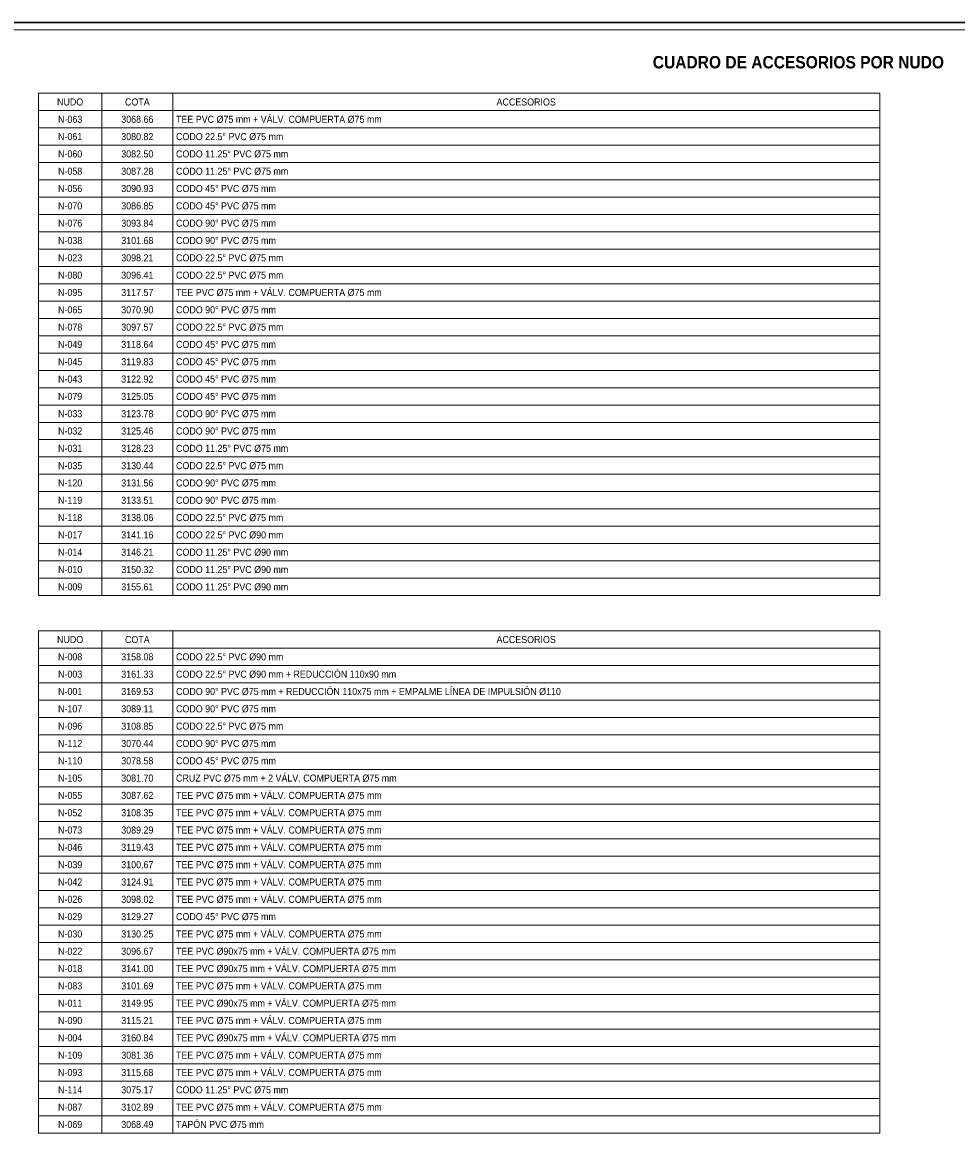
# Paper-space layout 'RD-09 ACCESORIOS' of a CAD drawing. Header units: metres. Extents: x 25 to 831, y 10 to 584.
# Tile 2 of 3: x 206 to 470, y 264 to 584. Entities that reach past the tile are written whole.
import ezdxf
from ezdxf.enums import TextEntityAlignment as Align

# ---------------------------------------------------------------- set-up
doc = ezdxf.new("R2010")
doc.units = ezdxf.units.M
for name, color, linetype, lineweight in [('LAM-MARCO', 7, 'Continuous', 50), ('LAM-ROTULO', 7, 'Continuous', 35), ('LAM-TABLA', 7, 'Continuous', 18), ('LAM-TXT', 7, 'Continuous', 25)]:
    doc.layers.add(name, color=color, linetype=linetype, lineweight=lineweight)
doc.styles.add('CH-BOLD', font='Arialbd.ttf')
doc.styles.add('CH-TEXT', font='Arial.ttf')

psp = doc.layouts.new('RD-09 ACCESORIOS')

# ---------------------------------------------------------------- linework, layer by layer
at = {"layer": 'LAM-MARCO', "lineweight": 30, "true_color": 0x17354a}
psp.add_lwpolyline([(25, 10), (831, 10), (831, 584), (25, 584)], close=True, dxfattribs=at)
at = {"layer": 'LAM-ROTULO', "lineweight": 13, "true_color": 0xdce7ec}
psp.add_lwpolyline([(27, 12), (829, 12), (829, 582), (27, 582)], close=True, dxfattribs=at)
at = {"layer": 'LAM-TABLA', "lineweight": 9, "true_color": 0x8b9ba4}
for p, q in [((228, 564), (228, 421.9)), ((248, 564), (248, 421.9)), ((210, 559.1), (448, 559.1)), ((210, 554.2), (448, 554.2)), ((210, 549.3), (448, 549.3)), ((210, 544.4), (448, 544.4)), ((210, 539.5), (448, 539.5)), ((210, 534.6), (448, 534.6)), ((210, 529.7), (448, 529.7)), ((210, 524.8), (448, 524.8)), ((210, 519.9), (448, 519.9)), ((210, 515), (448, 515)), ((210, 510.1), (448, 510.1)), ((210, 505.2), (448, 505.2)), ((210, 500.3), (448, 500.3)), ((210, 495.4), (448, 495.4)), ((210, 490.5), (448, 490.5)), ((210, 485.6), (448, 485.6)), ((210, 480.7), (448, 480.7)), ((210, 475.8), (448, 475.8)), ((210, 470.9), (448, 470.9)), ((210, 466), (448, 466)), ((210, 461.1), (448, 461.1)), ((210, 456.2), (448, 456.2)), ((210, 451.3), (448, 451.3)), ((210, 446.4), (448, 446.4)), ((210, 441.5), (448, 441.5)), ((210, 436.6), (448, 436.6)), ((210, 431.7), (448, 431.7)), ((210, 426.8), (448, 426.8)), ((228, 411.9), (228, 269.8)), ((248, 411.9), (248, 269.8)), ((210, 407), (448, 407)), ((210, 402.1), (448, 402.1)), ((210, 397.2), (448, 397.2)), ((210, 392.3), (448, 392.3)), ((210, 387.4), (448, 387.4)), ((210, 382.5), (448, 382.5)), ((210, 377.6), (448, 377.6)), ((210, 372.7), (448, 372.7)), ((210, 367.8), (448, 367.8)), ((210, 362.9), (448, 362.9)), ((210, 358), (448, 358)), ((210, 353.1), (448, 353.1)), ((210, 348.2), (448, 348.2)), ((210, 343.3), (448, 343.3)), ((210, 338.4), (448, 338.4)), ((210, 333.5), (448, 333.5)), ((210, 328.6), (448, 328.6)), ((210, 323.7), (448, 323.7)), ((210, 318.8), (448, 318.8)), ((210, 313.9), (448, 313.9)), ((210, 309), (448, 309)), ((210, 304.1), (448, 304.1)), ((210, 299.2), (448, 299.2)), ((210, 294.3), (448, 294.3)), ((210, 289.4), (448, 289.4)), ((210, 284.5), (448, 284.5)), ((210, 279.6), (448, 279.6)), ((210, 274.7), (448, 274.7))]:
    psp.add_line(p, q, dxfattribs=at)
for points in [[(210, 421.9), (448, 421.9), (448, 564), (210, 564)], [(210, 269.8), (448, 269.8), (448, 411.9), (210, 411.9)]]:
    psp.add_lwpolyline(points, close=True, dxfattribs=at)

# ---------------------------------------------------------------- texts
at = {"layer": 'LAM-TXT', "true_color": 0x17354a, "style": 'CH-BOLD', "width": 0.9}
psp.add_text('CUADRO DE ACCESORIOS POR NUDO', height=3.5, dxfattribs=at).set_placement((425, 570), align=Align.BOTTOM_CENTER)
at = {"layer": 'LAM-TXT', "true_color": 0x253944, "style": 'CH-TEXT', "width": 0.9}
for s, p in [('NUDO', (219, 561.55)), ('COTA', (238, 561.55)), ('ACCESORIOS', (348, 561.55)), ('N-063', (219, 556.65)), ('3068.66', (238, 556.65)), ('N-061', (219, 551.75)), ('3080.82', (238, 551.75)), ('N-060', (219, 546.85)), ('3082.50', (238, 546.85)), ('N-058', (219, 541.95)), ('3087.28', (238, 541.95)), ('N-056', (219, 537.05)), ('3090.93', (238, 537.05)), ('N-070', (219, 532.15)), ('3086.85', (238, 532.15)), ('N-076', (219, 527.25)), ('3093.84', (238, 527.25)), ('N-038', (219, 522.35)), ('3101.68', (238, 522.35)), ('N-023', (219, 517.45)), ('3098.21', (238, 517.45)), ('N-080', (219, 512.55)), ('3096.41', (238, 512.55)), ('N-095', (219, 507.65)), ('3117.57', (238, 507.65)), ('N-065', (219, 502.75)), ('3070.90', (238, 502.75)), ('N-078', (219, 497.85)), ('3097.57', (238, 497.85)), ('N-049', (219, 492.95)), ('3118.64', (238, 492.95)), ('N-045', (219, 488.05)), ('3119.83', (238, 488.05)), ('N-043', (219, 483.15)), ('3122.92', (238, 483.15)), ('N-079', (219, 478.25)), ('3125.05', (238, 478.25)), ('N-033', (219, 473.35)), ('3123.78', (238, 473.35)), ('N-032', (219, 468.45)), ('3125.46', (238, 468.45)), ('N-031', (219, 463.55)), ('3128.23', (238, 463.55)), ('N-035', (219, 458.65)), ('3130.44', (238, 458.65)), ('N-120', (219, 453.75)), ('3131.56', (238, 453.75)), ('N-119', (219, 448.85)), ('3133.51', (238, 448.85)), ('N-118', (219, 443.95)), ('3138.06', (238, 443.95)), ('N-017', (219, 439.05)), ('3141.16', (238, 439.05)), ('N-014', (219, 434.15)), ('3146.21', (238, 434.15)), ('N-010', (219, 429.25)), ('3150.32', (238, 429.25)), ('N-009', (219, 424.35)), ('3155.61', (238, 424.35)), ('NUDO', (219, 409.45)), ('COTA', (238, 409.45)), ('ACCESORIOS', (348, 409.45)), ('N-008', (219, 404.55)), ('3158.08', (238, 404.55)), ('N-003', (219, 399.65)), ('3161.33', (238, 399.65)), ('N-001', (219, 394.75)), ('3169.53', (238, 394.75)), ('N-107', (219, 389.85)), ('3089.11', (238, 389.85)), ('N-096', (219, 384.95)), ('3108.85', (238, 384.95)), ('N-112', (219, 380.05)), ('3070.44', (238, 380.05)), ('N-110', (219, 375.15)), ('3078.58', (238, 375.15)), ('N-105', (219, 370.25)), ('3081.70', (238, 370.25)), ('N-055', (219, 365.35)), ('3087.62', (238, 365.35)), ('N-052', (219, 360.45)), ('3108.35', (238, 360.45)), ('N-073', (219, 355.55)), ('3089.29', (238, 355.55)), ('N-046', (219, 350.65)), ('3119.43', (238, 350.65)), ('N-039', (219, 345.75)), ('3100.67', (238, 345.75)), ('N-042', (219, 340.85)), ('3124.91', (238, 340.85)), ('N-026', (219, 335.95)), ('3098.02', (238, 335.95)), ('N-029', (219, 331.05)), ('3129.27', (238, 331.05)), ('N-030', (219, 326.15)), ('3130.25', (238, 326.15)), ('N-022', (219, 321.25)), ('3096.67', (238, 321.25)), ('N-018', (219, 316.35)), ('3141.00', (238, 316.35)), ('N-083', (219, 311.45)), ('3101.69', (238, 311.45)), ('N-011', (219, 306.55)), ('3149.95', (238, 306.55)), ('N-090', (219, 301.65)), ('3115.21', (238, 301.65)), ('N-004', (219, 296.75)), ('3160.84', (238, 296.75)), ('N-109', (219, 291.85)), ('3081.36', (238, 291.85)), ('N-093', (219, 286.95)), ('3115.68', (238, 286.95)), ('N-114', (219, 282.05)), ('3075.17', (238, 282.05)), ('N-087', (219, 277.15)), ('3102.89', (238, 277.15)), ('N-069', (219, 272.25)), ('3068.49', (238, 272.25))]:
    psp.add_text(s, height=2, dxfattribs=at).set_placement(p, align=Align.MIDDLE_CENTER)
for s, p in [('TEE PVC Ø75 mm + VÁLV. COMPUERTA Ø75 mm', (248.95, 556.65)), ('CODO 22.5° PVC Ø75 mm', (248.95, 551.75)), ('CODO 11.25° PVC Ø75 mm', (248.95, 546.85)), ('CODO 11.25° PVC Ø75 mm', (248.95, 541.95)), ('CODO 45° PVC Ø75 mm', (248.95, 537.05)), ('CODO 45° PVC Ø75 mm', (248.95, 532.15)), ('CODO 90° PVC Ø75 mm', (248.95, 527.25)), ('CODO 90° PVC Ø75 mm', (248.95, 522.35)), ('CODO 22.5° PVC Ø75 mm', (248.95, 517.45)), ('CODO 22.5° PVC Ø75 mm', (248.95, 512.55)), ('TEE PVC Ø75 mm + VÁLV. COMPUERTA Ø75 mm', (248.95, 507.65)), ('CODO 90° PVC Ø75 mm', (248.95, 502.75)), ('CODO 22.5° PVC Ø75 mm', (248.95, 497.85)), ('CODO 45° PVC Ø75 mm', (248.95, 492.95)), ('CODO 45° PVC Ø75 mm', (248.95, 488.05)), ('CODO 45° PVC Ø75 mm', (248.95, 483.15)), ('CODO 45° PVC Ø75 mm', (248.95, 478.25)), ('CODO 90° PVC Ø75 mm', (248.95, 473.35)), ('CODO 90° PVC Ø75 mm', (248.95, 468.45)), ('CODO 11.25° PVC Ø75 mm', (248.95, 463.55)), ('CODO 22.5° PVC Ø75 mm', (248.95, 458.65)), ('CODO 90° PVC Ø75 mm', (248.95, 453.75)), ('CODO 90° PVC Ø75 mm', (248.95, 448.85)), ('CODO 22.5° PVC Ø75 mm', (248.95, 443.95)), ('CODO 22.5° PVC Ø90 mm', (248.95, 439.05)), ('CODO 11.25° PVC Ø90 mm', (248.95, 434.15)), ('CODO 11.25° PVC Ø90 mm', (248.95, 429.25)), ('CODO 11.25° PVC Ø90 mm', (248.95, 424.35)), ('CODO 22.5° PVC Ø90 mm', (248.95, 404.55)), ('CODO 22.5° PVC Ø90 mm + REDUCCIÓN 110x90 mm', (248.95, 399.65)), ('CODO 90° PVC Ø75 mm + REDUCCIÓN 110x75 mm + EMPALME LÍNEA DE IMPULSIÓN Ø110', (248.95, 394.75)), ('CODO 90° PVC Ø75 mm', (248.95, 389.85)), ('CODO 22.5° PVC Ø75 mm', (248.95, 384.95)), ('CODO 90° PVC Ø75 mm', (248.95, 380.05)), ('CODO 45° PVC Ø75 mm', (248.95, 375.15)), ('CRUZ PVC Ø75 mm + 2 VÁLV. COMPUERTA Ø75 mm', (248.95, 370.25)), ('TEE PVC Ø75 mm + VÁLV. COMPUERTA Ø75 mm', (248.95, 365.35)), ('TEE PVC Ø75 mm + VÁLV. COMPUERTA Ø75 mm', (248.95, 360.45)), ('TEE PVC Ø75 mm + VÁLV. COMPUERTA Ø75 mm', (248.95, 355.55)), ('TEE PVC Ø75 mm + VÁLV. COMPUERTA Ø75 mm', (248.95, 350.65)), ('TEE PVC Ø75 mm + VÁLV. COMPUERTA Ø75 mm', (248.95, 345.75)), ('TEE PVC Ø75 mm + VÁLV. COMPUERTA Ø75 mm', (248.95, 340.85)), ('TEE PVC Ø75 mm + VÁLV. COMPUERTA Ø75 mm', (248.95, 335.95)), ('CODO 45° PVC Ø75 mm', (248.95, 331.05)), ('TEE PVC Ø75 mm + VÁLV. COMPUERTA Ø75 mm', (248.95, 326.15)), ('TEE PVC Ø90x75 mm + VÁLV. COMPUERTA Ø75 mm', (248.95, 321.25)), ('TEE PVC Ø90x75 mm + VÁLV. COMPUERTA Ø75 mm', (248.95, 316.35)), ('TEE PVC Ø75 mm + VÁLV. COMPUERTA Ø75 mm', (248.95, 311.45)), ('TEE PVC Ø90x75 mm + VÁLV. COMPUERTA Ø75 mm', (248.95, 306.55)), ('TEE PVC Ø75 mm + VÁLV. COMPUERTA Ø75 mm', (248.95, 301.65)), ('TEE PVC Ø90x75 mm + VÁLV. COMPUERTA Ø75 mm', (248.95, 296.75)), ('TEE PVC Ø75 mm + VÁLV. COMPUERTA Ø75 mm', (248.95, 291.85)), ('TEE PVC Ø75 mm + VÁLV. COMPUERTA Ø75 mm', (248.95, 286.95)), ('CODO 11.25° PVC Ø75 mm', (248.95, 282.05)), ('TEE PVC Ø75 mm + VÁLV. COMPUERTA Ø75 mm', (248.95, 277.15)), ('TAPÓN PVC Ø75 mm', (248.95, 272.25))]:
    psp.add_text(s, height=2, dxfattribs=at).set_placement(p, align=Align.MIDDLE_LEFT)

doc.saveas('drawing.dxf')
